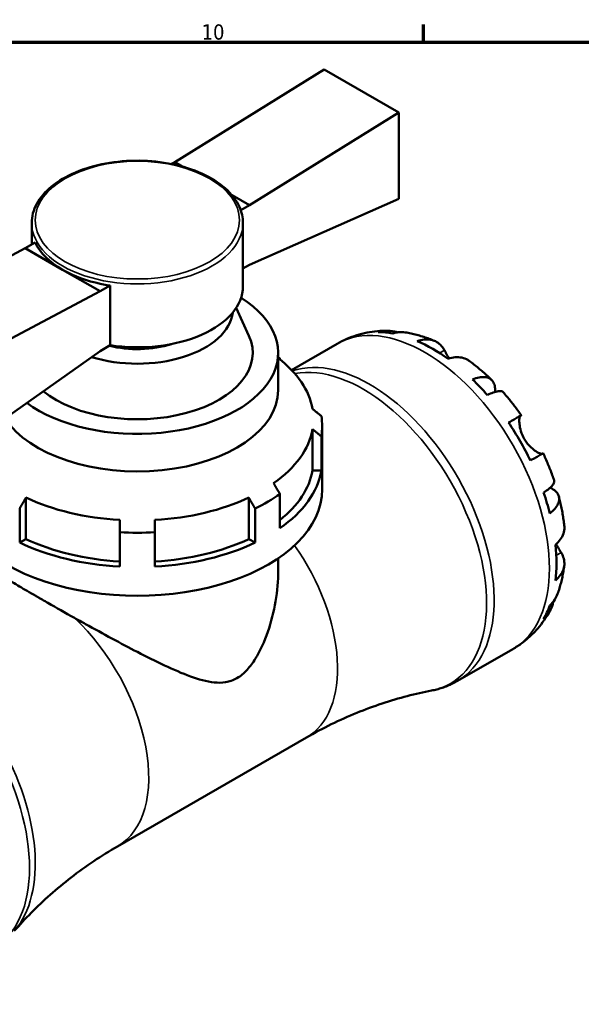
# Model space of a CAD drawing. Header units: millimetres. Extents: x 0 to 896, y 0 to 747.
# Tile 9 of 10: x 634 to 727, y 416 to 578. Entities that reach past the tile are written whole.
import ezdxf

# ---------------------------------------------------------------- set-up
doc = ezdxf.new("R2010")
doc.units = ezdxf.units.MM
for name, color, linetype, lineweight in [('Border (ISO)', 7, 'Continuous', 70), ('Visible (ISO)', 7, 'Continuous', 50), ('Visible Narrow (ISO)', 7, 'Continuous', 35)]:
    doc.layers.add(name, color=color, linetype=linetype, lineweight=lineweight)
doc.styles.add('Note Text (ISO)', font='tahoma.ttf')

# ---------------------------------------------------------------- blocks, each defined once
blk = doc.blocks.new('Borders Default Border')
at = {"layer": 'Border (ISO)'}
blk.add_line((700.83, 574), (700.83, 576.9), dxfattribs=at)
at = {"layer": 'Border (ISO)', "flags": 128}
blk.add_lwpolyline([(20, 20), (20, 574), (821, 574), (821, 20), (20, 20)], dxfattribs=at)
at = {"layer": 'Border (ISO)', "color": 232, "true_color": 0xca0064, "insert": (664.29, 574.35), "char_height": 2.5, "attachment_point": 7, "style": 'Note Text (ISO)'}
blk.add_mtext('10', dxfattribs=at)

msp = doc.modelspace()

# ---------------------------------------------------------------- linework, layer by layer
at = {"layer": 'Visible (ISO)'}
for p, q in [((659.847, 554.213), (684.454, 569.475)), ((684.454, 569.475), (696.758, 562.389)), ((696.758, 562.389), (672.15, 547.128)), ((696.758, 548.201), (696.758, 562.389)), ((659.847, 554.213), (659.336, 553.919)), ((659.847, 554.213), (661.067, 553.51)), ((669.301, 548.768), (672.15, 547.128)), ((672.15, 537.305), (696.758, 548.201)), ((672.15, 547.128), (670.73, 546.31)), ((636.295, 544.202), (636.295, 540.65)), ((671.095, 544.202), (671.095, 533.762)), ((635.239, 540.042), (610.632, 526.963)), ((636.888, 540.992), (635.239, 540.042)), ((635.239, 540.042), (641.391, 536.5)), ((641.391, 536.5), (647.543, 532.957)), ((672.15, 537.305), (671.095, 536.697)), ((649.191, 533.906), (647.543, 532.957)), ((649.191, 533.906), (649.191, 524.084)), ((622.936, 519.878), (647.543, 532.957)), ((669.974, 530.225), (672.079, 525.656)), ((649.191, 524.084), (647.543, 523.134)), ((679.086, 520.001), (686.599, 524.328)), ((647.543, 523.134), (622.936, 505.69)), ((676.895, 522.848), (676.895, 516.675)), ((677.179, 521.732), (677.179, 521.91)), ((684.145, 500.365), (684.145, 510.748)), ((682.55, 503.437), (682.55, 510.264)), ((684.006, 503.437), (684.006, 509.078)), ((684.006, 503.437), (682.55, 503.437)), ((677.179, 493.945), (677.179, 499.586)), ((635.342, 499.003), (635.342, 492.177)), ((672.048, 492.177), (672.048, 499.003)), ((634.312, 491.584), (634.312, 497.225)), ((673.078, 491.584), (673.078, 497.225)), ((650.795, 487.652), (650.795, 493.293)), ((656.595, 487.652), (656.595, 493.293)), ((635.342, 492.177), (634.312, 491.584)), ((673.078, 491.584), (672.048, 492.177)), ((676.895, 489.008), (676.895, 486.956)), ((706.432, 468.819), (715.543, 474.066)), ((650.44, 441.595), (681.552, 459.512))]:
    msp.add_line(p, q, dxfattribs=at)
for centre, major_axis, ratio, start_param, end_param in [((653.695, 543.585), (-17.4, 0), 0.5758617, 0.2617994, 0.7853982), ((653.695, 543.585), (17.4, 0), 0.5758617, 3.9269908, 4.4505896), ((653.695, 533.762), (17.4, 0), 0.5758617, 4.4505896, 6.2831853), ((653.695, 522.848), (23.2, 0), 0.5758617, 3.8090557, 7.0258276), ((653.695, 530.124), (15.78, 0), 0.5758617, 4.2135925, 6.2137747), ((653.695, 522.848), (19.02, 0), 0.5758617, 3.7593464, 6.5424526), ((702.344, 499.93), (-14.381, 24.973), 0.5780931, 5.8274083, 5.9574315), ((653.695, 530.124), (-11.6, 0), 0.5758617, 1.1589158, 2.0756005), ((702.344, 499.93), (-14.381, 24.973), 0.5780931, 5.3744724, 5.6249693), ((653.695, 510.748), (-30.45, 0), 0.5758617, 3.8316082, 3.8461401), ((653.695, 511.934), (29, 0), 0.5758617, 0.1001674, 0.6435011), ((702.344, 499.93), (-14.381, 24.973), 0.5780931, 5.0420102, 5.1720334), ((653.695, 516.675), (23.2, 0), 0.5758617, 3.4942657, 6.2831853), ((653.695, 510.748), (30.45, 0), 0.5758617, 6.1878026, 6.378568), ((702.344, 499.93), (-14.381, 24.973), 0.5780931, 4.5890743, 4.8395711), ((653.695, 511.934), (29, 0), 0.5758617, 5.5979546, 6.1830179), ((653.695, 505.107), (29, 0), 0.5758617, 5.6561966, 6.1830179), ((653.695, 505.107), (30.45, 0), 0.5758617, 5.5931698, 6.1878026), ((653.695, 500.365), (-30.45, 0), 0.5758617, 0, 3.1415927), ((653.695, 510.748), (30.45, 0), 0.5758617, 5.4024045, 5.5931698), ((702.344, 499.93), (-14.381, 24.973), 0.5780931, 4.256612, 4.3866352), ((653.695, 511.934), (-29, 0), 0.5758617, 0.8855656, 1.4706289), ((653.695, 511.934), (-29, 0), 0.5758617, 1.6709637, 2.2560271), ((653.695, 510.748), (30.45, 0), 0.5758617, 4.6170063, 4.8077716), ((653.695, 505.107), (30.45, 0), 0.5758617, 4.0223735, 4.6170063), ((653.695, 505.107), (29, 0), 0.5758617, 4.0271582, 4.6122216), ((653.695, 505.107), (29, 0), 0.5758617, 4.8125564, 5.3976197), ((653.695, 505.107), (30.45, 0), 0.5758617, 4.8077716, 5.4024045), ((702.344, 499.93), (-14.381, 24.973), 0.5780931, 3.8036761, 4.054173), ((702.344, 499.93), (14.381, -24.973), 0.5780931, 0.3296212, 0.4596444)]:
    msp.add_ellipse(centre, major_axis=major_axis, ratio=ratio, start_param=start_param, end_param=end_param, dxfattribs=at)
for points, knots in [([(636.295, 544.202), (636.295, 545.272), (636.578, 546.34), (637.677, 548.384), (638.512, 549.357), (640.666, 551.121), (642.003, 551.905), (645.027, 553.184), (646.715, 553.678), (650.264, 554.328), (652.125, 554.485), (655.834, 554.449), (657.682, 554.257), (661.188, 553.541), (662.844, 553.017), (665.8, 551.68), (667.099, 550.868), (669.196, 549.023), (669.996, 547.992), (670.89, 546.024), (671.095, 545.114), (671.095, 544.202)], [3.9269908, 3.9269908, 3.9269908, 3.9269908, 4.2271809, 4.2271809, 4.5398758, 4.5398758, 4.8642903, 4.8642903, 5.1898432, 5.1898432, 5.5144344, 5.5144344, 5.8386409, 5.8386409, 6.1633155, 6.1633155, 6.4889404, 6.4889404, 6.8127909, 6.8127909, 7.0685835, 7.0685835, 7.0685835, 7.0685835]), ([(686.599, 524.328), (687.112, 524.623), (687.642, 524.89), (688.725, 525.36), (689.278, 525.564), (690.397, 525.908), (690.963, 526.048), (692.097, 526.267), (692.666, 526.346), (693.798, 526.446), (694.362, 526.468), (694.921, 526.463)], [5.49972085, 5.49972085, 5.49972085, 5.49972085, 5.56520194, 5.56520194, 5.63068302, 5.63068302, 5.6961641, 5.6961641, 5.76164519, 5.76164519, 5.82712627, 5.82712627, 5.82712627, 5.82712627]), ([(693.339, 526.25), (693.79, 526.378), (694.252, 526.445), (695.118, 526.475), (695.601, 526.437), (696.259, 526.296), (696.438, 526.248), (696.614, 526.193)], [0.17074605, 0.17074605, 0.17074605, 0.17074605, 0.33284003, 0.33284003, 0.49949435, 0.49949435, 0.56252044, 0.56252044, 0.56252044, 0.56252044]), ([(698.061, 526.166), (697.715, 526.227), (697.364, 526.247), (696.644, 526.213), (696.214, 526.143), (695.785, 526.013)], [4.87971705, 4.87971705, 4.87971705, 4.87971705, 5.01708761, 5.01708761, 5.17918159, 5.17918159, 5.17918159, 5.17918159]), ([(698.061, 526.166), (698.382, 526.109), (698.699, 526.044), (699.329, 525.9), (699.641, 525.821), (700.259, 525.649), (700.565, 525.556), (701.172, 525.358), (701.473, 525.253), (702.068, 525.031), (702.363, 524.914), (702.656, 524.792)], [5.9523628, 5.9523628, 5.9523628, 5.9523628, 5.99162777, 5.99162777, 6.03089274, 6.03089274, 6.07015771, 6.07015771, 6.10942267, 6.10942267, 6.14868764, 6.14868764, 6.14868764, 6.14868764]), ([(699.798, 524.771), (700.204, 524.909), (700.601, 524.992), (701.315, 525.06), (701.697, 525.047), (702.408, 524.904), (702.738, 524.774), (703.295, 524.448), (703.572, 524.222), (703.986, 523.739), (704.141, 523.507), (704.27, 523.265)], [0.17075309, 0.17075309, 0.17075309, 0.17075309, 0.33215152, 0.33215152, 0.49888818, 0.49888818, 0.66562485, 0.66562485, 0.83351137, 0.83351137, 0.95687373, 0.95687373, 0.95687373, 0.95687373]), ([(704.27, 523.265), (704.271, 523.263), (704.272, 523.26), (704.337, 523.139), (704.407, 523.01), (704.55, 522.749), (704.622, 522.62), (704.794, 522.319), (704.895, 522.146), (705.018, 521.941), (705.034, 521.916), (705.049, 521.891)], [-0.58332629, -0.58332629, -0.58332629, -0.58332629, -0.58206847, -0.58206847, -0.51861604, -0.51861604, -0.4628074, -0.4628074, -0.39473272, -0.39473272, -0.38532618, -0.38532618, -0.38532618, -0.38532618]), ([(708.373, 521.504), (708.285, 521.569), (708.196, 521.628), (707.829, 521.843), (707.499, 521.973), (706.788, 522.115), (706.406, 522.128), (705.692, 522.06), (705.296, 521.977), (704.889, 521.84)], [4.66534687, 4.66534687, 4.66534687, 4.66534687, 4.71913307, 4.71913307, 4.88586974, 4.88586974, 5.0526064, 5.0526064, 5.21400483, 5.21400483, 5.21400483, 5.21400483]), ([(708.373, 521.504), (708.631, 521.314), (708.887, 521.119), (709.393, 520.722), (709.643, 520.52), (710.139, 520.107), (710.385, 519.897), (710.87, 519.469), (711.11, 519.252), (711.586, 518.809), (711.821, 518.585), (712.053, 518.357)], [0.139021, 0.139021, 0.139021, 0.139021, 0.17865725, 0.17865725, 0.2182935, 0.2182935, 0.25792975, 0.25792975, 0.297566, 0.297566, 0.33720225, 0.33720225, 0.33720225, 0.33720225]), ([(708.902, 518.459), (709.29, 518.613), (709.657, 518.72), (710.298, 518.843), (710.629, 518.867), (711.222, 518.812), (711.483, 518.733), (711.9, 518.51), (712.093, 518.346), (712.39, 517.923), (712.494, 517.665), (712.613, 517.128), (712.638, 516.798), (712.616, 516.42), (712.615, 516.406), (712.614, 516.392)], [0.1707461, 0.1707461, 0.1707461, 0.1707461, 0.33284, 0.33284, 0.4994944, 0.4994944, 0.6661487, 0.6661487, 0.8332087, 0.8332087, 1.0002688, 1.0002688, 1.1679728, 1.1679728, 1.1744217, 1.1744217, 1.1744217, 1.1744217]), ([(713.935, 516.372), (713.874, 516.44), (713.79, 516.487), (713.554, 516.549), (713.364, 516.553), (712.894, 516.478), (712.614, 516.4), (712.049, 516.197), (711.714, 516.056), (711.349, 515.879)], [4.56205103, 4.56205103, 4.56205103, 4.56205103, 4.68377897, 4.68377897, 4.85043329, 4.85043329, 5.01708761, 5.01708761, 5.17918159, 5.17918159, 5.17918159, 5.17918159]), ([(713.935, 516.373), (714.149, 516.131), (714.36, 515.886), (714.777, 515.392), (714.982, 515.141), (715.388, 514.635), (715.588, 514.38), (715.983, 513.863), (716.178, 513.603), (716.561, 513.076), (716.75, 512.811), (716.936, 512.543)], [0.44766847, 0.44766847, 0.44766847, 0.44766847, 0.48658997, 0.48658997, 0.52551147, 0.52551147, 0.56443297, 0.56443297, 0.60335447, 0.60335447, 0.64227596, 0.64227596, 0.64227596, 0.64227596]), ([(714.84, 511.344), (715.187, 511.544), (715.495, 511.72), (715.999, 512.01), (716.238, 512.147), (716.612, 512.361), (716.746, 512.437), (716.907, 512.528), (716.948, 512.551), (716.921, 512.533), (716.88, 512.509), (716.816, 512.47)], [0.17075309, 0.17075309, 0.17075309, 0.17075309, 0.33215152, 0.33215152, 0.49888818, 0.49888818, 0.66562485, 0.66562485, 0.83351137, 0.83351137, 0.95687373, 0.95687373, 0.95687373, 0.95687373]), ([(716.816, 512.47), (716.795, 512.458), (716.775, 512.439), (716.722, 512.364), (716.692, 512.293), (716.644, 512.1), (716.625, 511.976), (716.602, 511.624), (716.607, 511.377), (716.674, 510.745), (716.75, 510.351), (717.01, 509.513), (717.197, 509.077), (717.435, 508.665)], [-0.58004807, -0.58004807, -0.58004807, -0.58004807, -0.5384523, -0.5384523, -0.46383793, -0.46383793, -0.3862639, -0.3862639, -0.27840269, -0.27840269, -0.14277912, -0.14277912, 0, 0, 0, 0]), ([(717.435, 508.665), (717.565, 508.44), (717.708, 508.225), (718.026, 507.804), (718.201, 507.602), (718.635, 507.159), (718.894, 506.938), (719.374, 506.59), (719.59, 506.462), (719.906, 506.308), (720.02, 506.264), (720.21, 506.213), (720.285, 506.205), (720.354, 506.214), (720.366, 506.216), (720.377, 506.219)], [0, 0, 0, 0, 0.07774953, 0.07774953, 0.16081914, 0.16081914, 0.27783798, 0.27783798, 0.3882896, 0.3882896, 0.46542959, 0.46542959, 0.54035429, 0.54035429, 0.55720532, 0.55720532, 0.55720532, 0.55720532]), ([(720.536, 506.307), (720.535, 506.308), (720.495, 506.286), (720.346, 506.202), (720.212, 506.125), (719.838, 505.912), (719.599, 505.774), (719.095, 505.485), (718.787, 505.308), (718.44, 505.109)], [4.57634637, 4.57634637, 4.57634637, 4.57634637, 4.71913307, 4.71913307, 4.88586974, 4.88586974, 5.0526064, 5.0526064, 5.21400483, 5.21400483, 5.21400483, 5.21400483]), ([(720.536, 506.308), (720.675, 506.012), (720.811, 505.716), (721.075, 505.121), (721.203, 504.822), (721.453, 504.222), (721.575, 503.92), (721.81, 503.316), (721.924, 503.012), (722.144, 502.404), (722.251, 502.099), (722.353, 501.793)], [0.92853136, 0.92853136, 0.92853136, 0.92853136, 0.96745378, 0.96745378, 1.0063762, 1.0063762, 1.04529862, 1.04529862, 1.08422105, 1.08422105, 1.12314347, 1.12314347, 1.12314347, 1.12314347]), ([(720.624, 499.814), (720.96, 500.042), (721.25, 500.26), (721.71, 500.645), (721.919, 500.847), (722.22, 501.213), (722.313, 501.379), (722.379, 501.612), (722.381, 501.707), (722.353, 501.793)], [0.17074605, 0.17074605, 0.17074605, 0.17074605, 0.33284003, 0.33284003, 0.49949435, 0.49949435, 0.66614868, 0.66614868, 0.78841706, 0.78841706, 0.78841706, 0.78841706]), ([(721.692, 500.637), (721.713, 500.627), (721.734, 500.617), (722.08, 500.445), (722.352, 500.26), (722.756, 499.891), (722.927, 499.673), (723.142, 499.207), (723.187, 498.959), (723.171, 498.49), (723.107, 498.226), (722.857, 497.688), (722.669, 497.415), (722.241, 496.923), (721.964, 496.66), (721.637, 496.403)], [4.1712493, 4.1712493, 4.1712493, 4.1712493, 4.1819549, 4.1819549, 4.3496588, 4.3496588, 4.5167189, 4.5167189, 4.6837789, 4.6837789, 4.8504333, 4.8504333, 5.0170876, 5.0170876, 5.1791816, 5.1791816, 5.1791816, 5.1791816]), ([(723.131, 499.171), (723.212, 498.856), (723.289, 498.54), (723.435, 497.907), (723.504, 497.59), (723.632, 496.956), (723.691, 496.638), (723.801, 496.003), (723.851, 495.684), (723.943, 495.048), (723.983, 494.729), (724.02, 494.41)], [1.23357287, 1.23357287, 1.23357287, 1.23357287, 1.27320271, 1.27320271, 1.31283255, 1.31283255, 1.35246238, 1.35246238, 1.39209222, 1.39209222, 1.43172206, 1.43172206, 1.43172206, 1.43172206]), ([(722.562, 491.23), (722.884, 491.512), (723.156, 491.813), (723.573, 492.395), (723.753, 492.731), (723.987, 493.415), (724.04, 493.765), (724.038, 494.191), (724.032, 494.3), (724.019, 494.41)], [0.17075309, 0.17075309, 0.17075309, 0.17075309, 0.33215152, 0.33215152, 0.49888818, 0.49888818, 0.66562485, 0.66562485, 0.72067698, 0.72067698, 0.72067698, 0.72067698]), ([(722.687, 491.343), (722.734, 491.256), (722.781, 491.171), (722.935, 490.897), (723.039, 490.719), (723.239, 490.382), (723.334, 490.225), (723.45, 490.037), (723.477, 489.994), (723.503, 489.952)], [-2.11847631, -2.11847631, -2.11847631, -2.11847631, -2.08674766, -2.08674766, -2.01440674, -2.01440674, -1.93994266, -1.93994266, -1.91637503, -1.91637503, -1.91637503, -1.91637503]), ([(723.503, 489.952), (723.648, 489.72), (723.771, 489.47), (723.98, 488.873), (724.037, 488.521), (724.04, 487.879), (723.987, 487.529), (723.753, 486.844), (723.573, 486.509), (723.156, 485.927), (722.884, 485.626), (722.562, 485.344)], [4.42788405, 4.42788405, 4.42788405, 4.42788405, 4.5512464, 4.5512464, 4.71913293, 4.71913293, 4.88586959, 4.88586959, 5.05260626, 5.05260626, 5.21400469, 5.21400469, 5.21400469, 5.21400469]), ([(643.346, 479.19), (643.942, 478.857), (644.547, 478.521), (646.594, 477.388), (648.062, 476.585), (650.945, 475.033), (652.36, 474.284), (655.192, 472.825), (656.697, 472.072), (659.635, 470.695), (661.068, 470.071), (663.809, 469.075), (665.108, 468.701), (666.998, 468.513), (667.618, 468.514), (668.856, 468.716), (669.474, 468.917), (670.725, 469.638), (671.274, 470.109), (672.27, 471.193), (672.717, 471.806), (673.949, 473.792), (674.626, 475.305), (675.742, 478.521), (676.171, 480.218), (676.748, 483.619), (676.895, 485.323), (676.895, 486.956)], [4.7627938, 4.7627938, 4.7627938, 4.7627938, 4.9634308, 4.9634308, 5.4367977, 5.4367977, 5.9101647, 5.9101647, 6.440972, 6.440972, 6.9717793, 6.9717793, 7.5025865, 7.5025865, 7.7679902, 7.7679902, 8.0333938, 8.0333938, 8.2987975, 8.2987975, 8.5642011, 8.5642011, 9.0950084, 9.0950084, 9.6258157, 9.6258157, 10.156623, 10.156623, 10.156623, 10.156623]), ([(724.015, 487.812), (723.976, 487.497), (723.93, 487.183), (723.826, 486.557), (723.767, 486.244), (723.636, 485.619), (723.564, 485.308), (723.405, 484.687), (723.318, 484.377), (723.13, 483.76), (723.028, 483.452), (722.918, 483.146)], [1.70536659, 1.70536659, 1.70536659, 1.70536659, 1.7446264, 1.7446264, 1.7838862, 1.7838862, 1.82314601, 1.82314601, 1.86240581, 1.86240581, 1.90166561, 1.90166561, 1.90166561, 1.90166561]), ([(632.931, 485.187), (632.987, 485.153), (633.043, 485.119), (633.463, 484.864), (633.864, 484.624), (635.078, 483.906), (635.964, 483.39), (637.022, 482.78), (637.087, 482.742), (637.179, 482.689), (637.206, 482.674), (637.251, 482.648), (637.269, 482.638), (637.305, 482.617), (637.323, 482.607), (637.366, 482.582), (637.391, 482.567), (637.477, 482.518), (637.538, 482.483), (637.732, 482.371), (637.865, 482.295), (638.318, 482.035), (638.644, 481.848), (640.348, 480.875), (641.816, 480.043), (643.346, 479.19)], [0, 0, 0, 0, 0.0390936, 0.0390936, 0.284215, 0.284215, 0.714712, 0.714712, 0.7428219, 0.7428219, 0.754156, 0.754156, 0.761864, 0.761864, 0.7694224, 0.7694224, 0.7800187, 0.7800187, 0.8056908, 0.8056908, 0.8607193, 0.8607193, 0.990397, 0.990397, 1.5251231, 1.5251231, 1.5251231, 1.5251231]), ([(721.637, 481.237), (721.964, 481.542), (722.241, 481.878), (722.635, 482.489), (722.797, 482.809), (722.918, 483.146)], [0.17074605, 0.17074605, 0.17074605, 0.17074605, 0.33284003, 0.33284003, 0.47310885, 0.47310885, 0.47310885, 0.47310885]), ([(722.223, 481.881), (722.181, 481.691), (722.13, 481.501), (721.919, 480.853), (721.71, 480.417), (721.25, 479.683), (720.96, 479.317), (720.624, 478.992)], [4.78379622, 4.78379622, 4.78379622, 4.78379622, 4.85043327, 4.85043327, 5.01708759, 5.01708759, 5.17918157, 5.17918157, 5.17918157, 5.17918157]), ([(721.616, 480.279), (721.339, 479.786), (721.037, 479.302), (720.379, 478.36), (720.024, 477.901), (719.259, 477.017), (718.851, 476.592), (717.983, 475.786), (717.525, 475.404), (716.564, 474.694), (716.062, 474.365), (715.543, 474.066)], [2.02681155, 2.02681155, 2.02681155, 2.02681155, 2.09307488, 2.09307488, 2.15933821, 2.15933821, 2.22560154, 2.22560154, 2.29186487, 2.29186487, 2.3581282, 2.3581282, 2.3581282, 2.3581282]), ([(706.432, 468.819), (706.166, 468.666), (705.894, 468.521), (705.341, 468.252), (705.061, 468.126), (704.492, 467.894), (704.204, 467.788), (703.622, 467.595), (703.329, 467.509), (702.737, 467.355), (702.439, 467.288), (702.14, 467.23)], [2.3581282, 2.3581282, 2.3581282, 2.3581282, 2.39748379, 2.39748379, 2.43683939, 2.43683939, 2.47619498, 2.47619498, 2.51555058, 2.51555058, 2.55490617, 2.55490617, 2.55490617, 2.55490617]), ([(681.552, 459.512), (682.895, 460.285), (684.264, 461.012), (687.031, 462.364), (688.429, 462.989), (691.228, 464.129), (692.63, 464.645), (695.41, 465.567), (696.79, 465.973), (699.504, 466.679), (700.838, 466.979), (702.14, 467.23)], [2.3581282, 2.3581282, 2.3581282, 2.3581282, 2.39748379, 2.39748379, 2.43683939, 2.43683939, 2.47619498, 2.47619498, 2.51555058, 2.51555058, 2.55490617, 2.55490617, 2.55490617, 2.55490617]), ([(633.431, 427.663), (634.301, 428.663), (635.23, 429.666), (637.203, 431.659), (638.247, 432.649), (640.44, 434.591), (641.589, 435.544), (643.981, 437.393), (645.222, 438.288), (647.781, 440.003), (649.097, 440.822), (650.44, 441.595)], [2.16135023, 2.16135023, 2.16135023, 2.16135023, 2.20070582, 2.20070582, 2.24006142, 2.24006142, 2.27941701, 2.27941701, 2.3187726, 2.3187726, 2.3581282, 2.3581282, 2.3581282, 2.3581282])]:
    msp.add_open_spline(points, degree=3, knots=knots, dxfattribs=at)
for points, weights in [([(676.895, 522.073), (677.036, 521.992), (677.179, 521.91)], [1.22154723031, 1.21422657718, 1.20689655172]), ([(684.006, 512.418), (683.26, 513.026), (682.55, 513.604)], [1.20689655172, 1.23439195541, 1.26175548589]), ([(682.55, 510.264), (683.26, 509.686), (684.006, 509.078)], [1.26175548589, 1.23439195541, 1.20689655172]), ([(677.179, 499.586), (676.651, 500.498), (676.149, 501.365)], [1.20689655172, 1.23439195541, 1.26175548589]), ([(634.312, 497.225), (634.84, 498.136), (635.342, 499.003)], [1.20689655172, 1.23439195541, 1.26175548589]), ([(672.048, 499.003), (672.55, 498.136), (673.078, 497.225)], [1.26175548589, 1.23439195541, 1.20689655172]), ([(650.795, 495.317), (650.795, 494.33), (650.795, 493.293)], [1.26175548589, 1.23439195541, 1.20689655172]), ([(656.595, 493.293), (656.595, 494.33), (656.595, 495.317)], [1.20689655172, 1.23439195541, 1.26175548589])]:
    msp.add_rational_spline(points, weights, degree=2, dxfattribs=at)
at = {"layer": 'Visible Narrow (ISO)'}
for p, q in [((704.27, 523.265), (703.471, 522.805)), ((716.816, 512.47), (714.845, 511.336)), ((723.503, 489.952), (722.692, 489.484))]:
    msp.add_line(p, q, dxfattribs=at)
msp.add_ellipse((653.695, 544.676), major_axis=(16.82, 0), ratio=0.5758617, dxfattribs=at)
for centre, major_axis, ratio, start_param, end_param in [((653.695, 544.202), (-17.4, 0), 0.5758617, 0, 3.1415927), ((701.071, 499.197), (-14.472, 25.131), 0.5780931, 3.1415927, 6.2831853), ((691.96, 493.95), (14.472, -25.131), 0.5780931, 0, 3.0287166), ((690.869, 493.322), (-14.368, 24.95), 0.5780931, 2.9448147, 6.0851998), ((669.251, 480.873), (12.301, -21.361), 0.5780931, 0, 1.7230388), ((616.52, 450.507), (14.368, -24.95), 0.5780931, 0.196778, 2.9448147), ((638.139, 462.956), (12.301, -21.361), 0.5780931, 0, 2.0547204), ((615.429, 449.879), (-14.472, 25.131), 0.5780931, 3.1415927, 6.2831853)]:
    msp.add_ellipse(centre, major_axis=major_axis, ratio=ratio, start_param=start_param, end_param=end_param, dxfattribs=at)

# ---------------------------------------------------------------- block references
msp.add_blockref('Borders Default Border', (0, 0))

doc.saveas('drawing.dxf')
